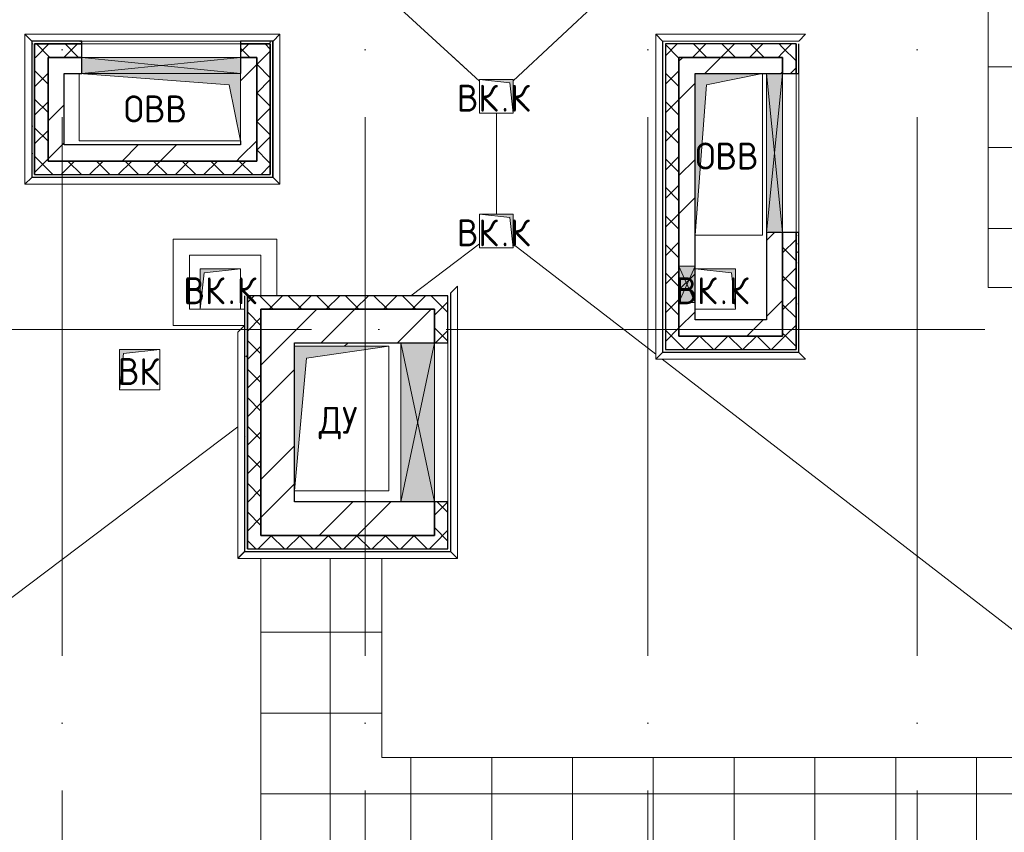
# Model space of a CAD drawing. Header units: millimetres. Extents: x -30540 to 150652, y -11730 to 123410.
# Tile 50 of 113: x 30694 to 38007, y 106515 to 112550. Entities that reach past the tile are written whole.
import ezdxf

# ---------------------------------------------------------------- set-up
doc = ezdxf.new("R2010")
doc.units = ezdxf.units.MM
doc.linetypes.add('ADSK_Линия сетки', pattern=[5000, 4000, -500, 0, -500])
for name, color, linetype, lineweight in [('A-____-NOTE-TEXT', 7, 'Continuous', 18), ('A-GENM-____-OTLN', 7, 'Continuous', 18), ('A-GLAZ-____-MCUT', 7, 'Continuous', 9), ('A-GLAZ-____-OTLN', 7, 'Continuous', 18), ('A-ROOF-____-OTLN', 7, 'Continuous', 18), ('A-ROOF-____-PATT', 7, 'Continuous', 18), ('A-WALL-____-MCUT', 7, 'Continuous', 40), ('A-WALL-____-OTLN', 7, 'Continuous', 18), ('A-WALL-____-PATT', 7, 'Continuous', 40), ('I-WALL-____-MCUT', 7, 'Continuous', 40), ('I-WALL-____-OTLN', 7, 'Continuous', 18), ('M-EQPM-____-OTLN', 7, 'Continuous', 18), ('S-GRID-____-OTLN', 7, 'Continuous', 9)]:
    doc.layers.add(name, color=color, linetype=linetype, lineweight=lineweight)
doc.styles.add('GOST Common', font='GOST_Common.ttf', dxfattribs={"height": 200})
pattern_1 = [(45, (0, 0), (-424.264, 424.264), []), (45, (0, 282.8), (-424.264, 424.264), [])]
pattern_2 = [(45, (0, 0), (-106.06602, 106.06602), []), (135, (0, 0), (-106.06602, -106.06602), [])]
pattern_3 = [(0, (0, 0), (0, 600), []), (90, (0, 0), (-600, 4e-14), [])]
pattern_4 = [(0, (0, 0), (406.4, 101.6), [6.706, -298.094, 6.706, -298.094, -1625.6]), (0, (0, 0), (406.4, 101.6), [-609.6, 6.706, -602.894, 6.706, -298.094, -711.2]), (0, (0, 0), (406.4, 101.6), [-1524, 6.706, -196.494, 6.706, -501.294]), (120, (152.4, 50.8), (-291.18818, 301.15272), [6.706, -298.094, 6.706, -298.094, -1625.6]), (120, (152.4, 50.8), (-291.18818, 301.15272), [-609.6, 6.706, -602.894, 6.706, -298.094, -711.2]), (120, (152.4, 50.8), (-291.18818, 301.15272), [-1524, 6.706, -196.494, 6.706, -501.294]), (240, (203.2, 254), (-115.21182, -402.75272), [6.706, -298.094, 6.706, -298.094, -1625.6]), (240, (203.2, 254), (-115.21182, -402.75272), [-609.6, 6.706, -602.894, 6.706, -298.094, -711.2]), (240, (203.2, 254), (-115.21182, -402.75272), [-1524, 6.706, -196.494, 6.706, -501.294])]

# ---------------------------------------------------------------- blocks, each defined once
blk = doc.blocks.new('АР_Канал вертикальный прямоугольный - ВК_К-7281442-Кровля ЭЛ')
at = {"layer": 'M-EQPM-____-OTLN', "lineweight": 13, "true_color": 0xe2e2e2}
blk.add_hatch(color=254, dxfattribs=at).paths.add_polyline_path([(-150, -150), (-120, 120), (150, 150), (-150, 150), (-150, -45)])
at = {"layer": 'M-EQPM-____-OTLN', "color": 253, "lineweight": 13, "true_color": 0xaaaaaa}
for p, q in [((150, 150), (-150, 150)), ((-150, 150), (-150, -150)), ((150, 150), (-150, 150)), ((-150, 150), (-150, -150)), ((-150, -150), (-150, 150)), ((-150, 150), (150, 150)), ((-120, 120), (150, 150)), ((-120, 120), (150, 150)), ((150, -150), (150, 150)), ((150, 150), (150, -150)), ((-150, -150), (-120, 120)), ((-150, -150), (-120, 120)), ((-150, -150), (150, -150)), ((150, -150), (-150, -150))]:
    blk.add_line(p, q, dxfattribs=at)
blk = doc.blocks.new('АР_Канал вертикальный прямоугольный - ВК_К-6794334-Кровля ЭЛ')
at = {"layer": 'M-EQPM-____-OTLN', "lineweight": 13, "true_color": 0xe2e2e2}
blk.add_hatch(color=254, dxfattribs=at).paths.add_polyline_path([(-150, 150), (-150, -150), (150, -150), (-120, -120), (-138.3, 45)])
at = {"layer": 'M-EQPM-____-OTLN', "color": 253, "lineweight": 13, "true_color": 0xaaaaaa}
for p, q in [((-150, 150), (-120, -120)), ((-150, 150), (-120, -120)), ((-150, -150), (-150, 150)), ((-150, 150), (150, 150)), ((-150, -150), (-150, 150)), ((150, 150), (-150, 150)), ((-150, 150), (-150, -150)), ((-120, -120), (150, -150)), ((-120, -120), (150, -150)), ((150, -150), (-150, -150)), ((150, -150), (-150, -150)), ((-150, -150), (150, -150))]:
    blk.add_line(p, q, dxfattribs=at)
blk = doc.blocks.new('АР_Канал вертикальный прямоугольный - ДУ-7585337-Кровля ЭЛ')
at = {"layer": 'M-EQPM-____-OTLN', "lineweight": 13, "true_color": 0xe2e2e2}
blk.add_hatch(color=254, dxfattribs=at).paths.add_polyline_path([(-350, -537.5), (-261.25, 448.75), (350, 537.5), (-350, 537.5), (-350, -528.16)])
at = {"layer": 'M-EQPM-____-OTLN', "color": 253, "lineweight": 13, "true_color": 0xaaaaaa}
for p, q in [((350, 537.5), (-350, 537.5)), ((350, 537.5), (-350, 537.5)), ((-350, 537.5), (350, 537.5)), ((-261.25, 448.75), (350, 537.5)), ((-261.25, 448.75), (350, 537.5)), ((350, -537.5), (350, 537.5)), ((350, 537.5), (350, -537.5)), ((-350, -537.5), (-261.25, 448.75)), ((-350, -537.5), (-261.25, 448.75)), ((-350, -537.5), (350, -537.5)), ((350, -537.5), (-350, -537.5))]:
    blk.add_line(p, q, dxfattribs=at)
blk = doc.blocks.new('АР_Канал вертикальный прямоугольный - ВК-V38-Кровля ЭЛ')
at = {"layer": 'M-EQPM-____-OTLN', "lineweight": 13, "true_color": 0xe2e2e2}
blk.add_hatch(color=254, dxfattribs=at).paths.add_polyline_path([(-150, -150), (-120, 120), (150, 150), (-150, 150)])
at = {"layer": 'M-EQPM-____-OTLN', "color": 253, "lineweight": 13, "true_color": 0xaaaaaa}
for p, q in [((150, 150), (-150, 150)), ((-150, 150), (-150, -150)), ((150, 150), (-150, 150)), ((-150, 150), (-150, -150)), ((-150, -150), (-150, 150)), ((-150, 150), (150, 150)), ((-120, 120), (150, 150)), ((-120, 120), (150, 150)), ((150, -150), (150, 150)), ((150, 150), (150, -150)), ((-150, -150), (-120, 120)), ((-150, -150), (-120, 120)), ((-150, -150), (150, -150)), ((150, -150), (-150, -150))]:
    blk.add_line(p, q, dxfattribs=at)
blk = doc.blocks.new('АР_Канал вертикальный прямоугольный - ОВВ-6793573-Кровля ЭЛ')
at = {"layer": 'M-EQPM-____-OTLN', "lineweight": 13, "true_color": 0xe2e2e2}
blk.add_hatch(color=254, dxfattribs=at).paths.add_polyline_path([(-250, -600), (-165, 515), (250, 600), (-250, 600)])
at = {"layer": 'M-EQPM-____-OTLN', "color": 253, "lineweight": 13, "true_color": 0xaaaaaa}
for p, q in [((-165, 515), (250, 600)), ((-165, 515), (250, 600)), ((250, -600), (250, 600)), ((250, 600), (250, -600)), ((-250, -600), (-165, 515)), ((-250, -600), (-165, 515)), ((-250, -600), (250, -600)), ((250, -600), (-250, -600))]:
    blk.add_line(p, q, dxfattribs=at)
blk = doc.blocks.new('АР_Канал вертикальный прямоугольный - ОВВ-7491645-Кровля ЭЛ')
at = {"layer": 'M-EQPM-____-OTLN', "lineweight": 13, "true_color": 0xe2e2e2}
blk.add_hatch(color=254, dxfattribs=at).paths.add_polyline_path([(-600, 250), (-600, -250), (580, -248.5), (-515, -165)])
at = {"layer": 'M-EQPM-____-OTLN', "color": 253, "lineweight": 13, "true_color": 0xaaaaaa}
for p, q in [((-600, 250), (-515, -165)), ((-600, 250), (-515, -165)), ((-600, -250), (-600, 250)), ((600, 250), (-600, 250)), ((-600, 250), (-600, -250)), ((600, -250), (600, 250)), ((-515, -165), (600, -250)), ((-515, -165), (600, -250)), ((580, -250), (-600, -250)), ((-600, -250), (580, -250)), ((600, -250), (580, -250)), ((580, -250), (600, -250))]:
    blk.add_line(p, q, dxfattribs=at)
blk = doc.blocks.new('АР_Отверстие прямоугольное - ОВВ-7627813-Кровля ЭЛ')
at = {"layer": 'A-GLAZ-____-OTLN', "lineweight": 13, "true_color": 0xf0f0f0}
blk.add_hatch(color=7, dxfattribs=at).paths.add_polyline_path([(-465, -125), (715, -125), (715, 125), (-465, 125)])
at = {"layer": 'A-GLAZ-____-MCUT', "color": 253, "lineweight": 15, "true_color": 0xaaaaaa}
for p, q in [((-465, 125), (-465, -125)), ((715, 125), (715, -125))]:
    blk.add_line(p, q, dxfattribs=at)
at = {"layer": 'A-GLAZ-____-OTLN', "color": 253, "lineweight": 5, "true_color": 0xaaaaaa}
for p, q in [((715, 125), (-465, -125)), ((-465, 125), (715, -125))]:
    blk.add_line(p, q, dxfattribs=at)
at = {"layer": 'A-GLAZ-____-OTLN', "color": 253, "lineweight": 13, "true_color": 0xaaaaaa}
for p, q in [((715, 125), (-465, 125)), ((-465, 125), (-465, -125)), ((715, -125), (715, 125)), ((-465, -125), (715, -125))]:
    blk.add_line(p, q, dxfattribs=at)
blk = doc.blocks.new('АР_Отверстие прямоугольное - ОВВ-7127062-Кровля ЭЛ')
at = {"layer": 'A-GLAZ-____-OTLN', "lineweight": 13, "true_color": 0xf0f0f0}
blk.add_hatch(color=7, dxfattribs=at).paths.add_polyline_path([(715, 60), (-465, 60), (-465, -60), (715, -60)])
at = {"layer": 'A-GLAZ-____-MCUT', "color": 253, "lineweight": 15, "true_color": 0xaaaaaa}
for p, q in [((-465, 60), (-465, -60)), ((715, 60), (715, -60))]:
    blk.add_line(p, q, dxfattribs=at)
at = {"layer": 'A-GLAZ-____-OTLN', "color": 253, "lineweight": 5, "true_color": 0xaaaaaa}
for p, q in [((715, 60), (-465, -60)), ((-465, 60), (715, -60))]:
    blk.add_line(p, q, dxfattribs=at)
at = {"layer": 'A-GLAZ-____-OTLN', "color": 253, "lineweight": 13, "true_color": 0xaaaaaa}
for p, q in [((715, 60), (-465, 60)), ((-465, 60), (-465, -60)), ((715, -60), (715, 60)), ((-465, -60), (715, -60))]:
    blk.add_line(p, q, dxfattribs=at)
blk = doc.blocks.new('АР_Отверстие прямоугольное - ОВВ-7683655-Кровля ЭЛ')
at = {"layer": 'A-GLAZ-____-OTLN', "lineweight": 13, "true_color": 0xf0f0f0}
blk.add_hatch(color=7, dxfattribs=at).paths.add_polyline_path([(260, 60), (-10, 60), (-10, -60), (260, -60)])
at = {"layer": 'A-GLAZ-____-MCUT', "color": 253, "lineweight": 15, "true_color": 0xaaaaaa}
for p, q in [((-10, 60), (-10, -60)), ((260, 60), (260, -60))]:
    blk.add_line(p, q, dxfattribs=at)
at = {"layer": 'A-GLAZ-____-OTLN', "color": 253, "lineweight": 5, "true_color": 0xaaaaaa}
for p, q in [((260, 60), (-10, -60)), ((-10, 60), (260, -60))]:
    blk.add_line(p, q, dxfattribs=at)
at = {"layer": 'A-GLAZ-____-OTLN', "color": 253, "lineweight": 13, "true_color": 0xaaaaaa}
for p, q in [((260, 60), (-10, 60)), ((-10, 60), (-10, -60)), ((260, -60), (260, 60)), ((-10, -60), (260, -60))]:
    blk.add_line(p, q, dxfattribs=at)
blk = doc.blocks.new('АР_Канал вертикальный прямоугольный - ВК_К-7276277-Кровля ЭЛ')
at = {"layer": 'M-EQPM-____-OTLN', "lineweight": 13, "true_color": 0xe2e2e2}
blk.add_hatch(color=254, dxfattribs=at).paths.add_polyline_path([(-125, 125), (-125, -125), (125, -125), (-100, -100)])
at = {"layer": 'M-EQPM-____-OTLN', "color": 253, "lineweight": 13, "true_color": 0xaaaaaa}
for p, q in [((-125, 125), (-100, -100)), ((-125, 125), (-100, -100)), ((-125, -125), (-125, 125)), ((-125, 125), (125, 125)), ((-125, -125), (-125, 125)), ((125, 125), (-125, 125)), ((-125, 125), (-125, -125)), ((125, 125), (125, -125)), ((125, -125), (125, 125)), ((125, -125), (-125, -125)), ((125, -125), (-125, -125)), ((-125, -125), (125, -125)), ((-100, -100), (125, -125)), ((-100, -100), (125, -125))]:
    blk.add_line(p, q, dxfattribs=at)
blk = doc.blocks.new('_GM_Dt-St-D_Фартук гнутый из оцинкованной стали_Пристенный_Тип 1__c-верхняя кромка с отгибом_ - ФС-1_3_50х70У100-1_5_t__RAL7016-V39-Кровля ЭЛ')
at = {"layer": 'A-GENM-____-OTLN', "color": 253, "lineweight": 13, "true_color": 0xaaaaaa}
for p, q in [((0, 50), (1113, 50)), ((50, 0), (0, 50)), ((50, 0), (1063, 0)), ((50, 0), (50, -1.5)), ((1113, 50), (1063, 0)), ((1063, -1.5), (1063, 0)), ((50, -1.5), (1063, -1.5))]:
    blk.add_line(p, q, dxfattribs=at)
blk = doc.blocks.new('_GM_Dt-St-D_Фартук гнутый из оцинкованной стали_Пристенный_Тип 1__c-верхняя кромка с отгибом_ - ФС-1_3_50х70У100-1_5_t__RAL7016-7323478-Кровля ЭЛ')
at = {"layer": 'A-GENM-____-OTLN', "color": 253, "lineweight": 13, "true_color": 0xaaaaaa}
for p, q in [((50, 1.5), (50, 0)), ((2363, 1.5), (50, 1.5)), ((2363, 0), (50, 0)), ((2363, 0), (2363, 1.5)), ((2363, 0), (2413, -50)), ((0, -50), (50, 0)), ((2413, -50), (0, -50))]:
    blk.add_line(p, q, dxfattribs=at)
blk = doc.blocks.new('_GM_Dt-St-D_Фартук гнутый из оцинкованной стали_Пристенный_Тип 1__c-верхняя кромка с отгибом_ - ФС-1_3_50х70У100-1_5_t__RAL7016-V40-Кровля ЭЛ')
at = {"layer": 'A-GENM-____-OTLN', "color": 253, "lineweight": 13, "true_color": 0xaaaaaa}
for p, q in [((0, -50), (50, 0)), ((50, 1.5), (50, 0)), ((1041.5, 1.5), (50, 1.5)), ((1063, 0), (50, 0)), ((1063, 0), (1063, 1.5)), ((1063, 0), (1113, -50)), ((1113, -50), (0, -50))]:
    blk.add_line(p, q, dxfattribs=at)
blk = doc.blocks.new('_GM_Dt-St-D_Фартук гнутый из оцинкованной стали_Пристенный_Тип 1__c-верхняя кромка с отгибом_ - ФС-1_3_50х70У100-1_5_t__RAL7016-7323585-Кровля ЭЛ')
at = {"layer": 'A-GENM-____-OTLN', "color": 253, "lineweight": 13, "true_color": 0xaaaaaa}
for p, q in [((0, 50), (1893, 50)), ((50, 0), (0, 50)), ((50, 0), (1843, 0)), ((50, 0), (50, -1.5)), ((1893, 50), (1843, 0)), ((1843, -1.5), (1843, 0))]:
    blk.add_line(p, q, dxfattribs=at)
blk = doc.blocks.new('_GM_Dt-St-D_Фартук гнутый из оцинкованной стали_Пристенный_Тип 1__c-верхняя кромка с отгибом_ - ФС-1_3_50х70У100-1_5_t__RAL7016-V41-Кровля ЭЛ')
at = {"layer": 'A-GENM-____-OTLN', "color": 253, "lineweight": 13, "true_color": 0xaaaaaa}
for p, q in [((0, 50), (1113, 50)), ((50, 0), (0, 50)), ((50, 0), (1063, 0)), ((50, 0), (50, -1.5)), ((1113, 50), (1063, 0)), ((1063, -1.5), (1063, 0))]:
    blk.add_line(p, q, dxfattribs=at)
blk = doc.blocks.new('_GM_Dt-St-D_Фартук гнутый из оцинкованной стали_Пристенный_Тип 1__c-верхняя кромка с отгибом_ - ФС-1_3_50х70У100-1_5_t__RAL7016-7323379-Кровля ЭЛ')
at = {"layer": 'A-GENM-____-OTLN', "color": 253, "lineweight": 13, "true_color": 0xaaaaaa}
for p, q in [((0, -50), (50, 0)), ((50, 1.5), (50, 0)), ((1063, 0), (50, 0)), ((1063, 0), (1063, 1.5)), ((1063, 0), (1113, -50)), ((1113, -50), (0, -50))]:
    blk.add_line(p, q, dxfattribs=at)
blk = doc.blocks.new('_GM_Dt-St-D_Фартук гнутый из оцинкованной стали_Пристенный_Тип 1__c-верхняя кромка с отгибом_ - ФС-1_3_50х70У100-1_5_t__RAL7016-7323674-Кровля ЭЛ')
at = {"layer": 'A-GENM-____-OTLN', "color": 253, "lineweight": 13, "true_color": 0xaaaaaa}
for p, q in [((50, 1.5), (50, 0)), ((1843, 0), (50, 0)), ((1821.5, 1.5), (71.5, 1.5)), ((1843, 0), (1843, 1.5)), ((1843, 0), (1893, -50)), ((0, -50), (50, 0)), ((1893, -50), (0, -50))]:
    blk.add_line(p, q, dxfattribs=at)
blk = doc.blocks.new('_GM_Dt-St-D_Фартук гнутый из оцинкованной стали_Пристенный_Тип 1__c-верхняя кромка с отгибом_ - ФС-1_3_50х70У100-1_5_t__RAL7016-7366884-Кровля ЭЛ')
at = {"layer": 'A-GENM-____-OTLN', "color": 253, "lineweight": 13, "true_color": 0xaaaaaa}
for p, q in [((0, 50), (2023, 50)), ((50, 0), (0, 50)), ((50, 0), (1973, 0)), ((50, 0), (50, -1.5)), ((2023, 50), (1973, 0)), ((1973, -1.5), (1973, 0)), ((50, -1.5), (1973, -1.5))]:
    blk.add_line(p, q, dxfattribs=at)
blk = doc.blocks.new('_GM_Dt-St-D_Фартук гнутый из оцинкованной стали_Пристенный_Тип 1__c-верхняя кромка с отгибом_ - ФС-1_3_50х70У100-1_5_t__RAL7016-7324706-Кровля ЭЛ')
at = {"layer": 'A-GENM-____-OTLN', "color": 253, "lineweight": 13, "true_color": 0xaaaaaa}
for p, q in [((50, 1.5), (50, 0)), ((1583, 0), (50, 0)), ((1583, 1.5), (71.5, 1.5)), ((1583, 0), (1583, 1.5)), ((1583, 0), (1633, -50)), ((0, -50), (50, 0)), ((1633, -50), (0, -50))]:
    blk.add_line(p, q, dxfattribs=at)
blk = doc.blocks.new('_GM_Dt-St-D_Фартук гнутый из оцинкованной стали_Пристенный_Тип 1__c-верхняя кромка с отгибом_ - ФС-1_3_50х70У100-1_5_t__RAL7016-7325765-Кровля ЭЛ')
at = {"layer": 'A-GENM-____-OTLN', "color": 253, "lineweight": 13, "true_color": 0xaaaaaa}
for p, q in [((0, 1.5), (0, 0)), ((1680, 0), (0, 0)), ((50, -50), (0, 0)), ((1680, 0), (1680, 1.5)), ((1680, 0), (1730, -50)), ((1730, -50), (50, -50))]:
    blk.add_line(p, q, dxfattribs=at)
blk = doc.blocks.new('Наметкина 10_РД_АР_К2_отсоединено_rvt-1-Кровля ЭЛ')
at = {"layer": 'A-ROOF-____-PATT', "lineweight": 5, "true_color": 0xaaaaaa}
h = blk.add_hatch(dxfattribs=at)
h.set_pattern_fill('FP_14', color=253, style=0, pattern_type=2)
h.set_pattern_definition(pattern_3)
h.paths.add_polyline_path([(29812.6, 92100), (29925.3, 92100), (29925.3, 93100), (26535.3, 93100), (26535.3, 99675), (26980.3, 99675), (26980.3, 101675), (30180.1, 101675), (30180.1, 107575), (26810.3, 107575), (26810.3, 114050), (31655.1, 114050), (31655.1, 117172.6), (37886.9, 117172.6), (37886.9, 110560), (41665.3, 110560), (41665.3, 103575), (39665.3, 103575), (39665.3, 97675), (40565.3, 97675), (40565.3, 102675), (42565.3, 102675), (42565.3, 111460), (38786.9, 111460), (38786.9, 118072.6), (30655.1, 118072.6), (30655.1, 114950), (24935.3, 114950), (24935.3, 101675), (25635.3, 101675), (25635.3, 92100), (27053.8, 92100), (27053.8, 92441.5), (27836.8, 92441.5), (27836.8, 92100), (27866.8, 92100)])
h.paths.add_polyline_path([(27765.3, 92100), (27785.3, 92100), (27785.3, 92370), (27765.3, 92370)])
h = blk.add_hatch(dxfattribs=at)
h.set_pattern_fill('FP_14', color=253, style=0, pattern_type=2)
h.set_pattern_definition(pattern_3)
h.paths.add_polyline_path([(37065.3, 98020), (37065.3, 98071.5), (37915.3, 98071.5), (37915.3, 101775), (34785.3, 101775), (34785.3, 106175), (41665.3, 106175), (41665.3, 107070), (33385.3, 107070), (33385.3, 108548.5), (32485.3, 108548.5), (32485.3, 106170), (33885.3, 106168.1), (33885.3, 101775), (33626.8, 101775), (33626.8, 101758.5), (32513.8, 101758.5), (32513.8, 101775), (30180.1, 101775), (30180.1, 101675), (28980.3, 101675), (28980.3, 99775), (30180.1, 99775), (30180.1, 100589.9), (29696.9, 100589.9), (29696.9, 100689.9), (30180.1, 100689.9), (30180.1, 100775), (35655.3, 100775), (35655.3, 98020), (35943.3, 98020)])
at = {"layer": 'A-WALL-____-PATT', "lineweight": 5, "true_color": 0xaaaaaa}
h = blk.add_hatch(dxfattribs=at)
h.set_pattern_fill('FP_16', color=253, style=0, pattern_type=2)
h.set_pattern_definition(pattern_4)
h.paths.add_polyline_path([(30785.3, 111380), (30805.3, 111380), (30805.3, 112390), (30785.3, 112390)])
h = blk.add_hatch(dxfattribs=at)
h.set_pattern_fill('FP_16', color=253, style=0, pattern_type=2)
h.set_pattern_definition(pattern_4)
h.paths.add_polyline_path([(32555.3, 112370), (32575.3, 112370), (32575.3, 112390), (32335.3, 112390), (32335.3, 112370)])
h.paths.add_polyline_path([(31155.3, 112370), (31155.3, 112390), (30805.3, 112390), (30805.3, 112370)])
h = blk.add_hatch(dxfattribs=at)
h.set_pattern_fill('FP_13', color=253, style=0, pattern_type=2)
h.set_pattern_definition(pattern_2)
h.paths.add_polyline_path([(32455.3, 112270), (32455.3, 112370), (32335.3, 112370), (32335.3, 112270)])
h.paths.add_polyline_path([(31155.3, 112270), (31155.3, 112370), (30805.3, 112370), (30805.3, 112270), (30905.3, 112270)])
h = blk.add_hatch(dxfattribs=at)
h.set_pattern_fill('FP_13', color=253, style=0, pattern_type=2)
h.set_pattern_definition(pattern_2)
h.paths.add_polyline_path([(32555.3, 111500), (32555.3, 112370), (32455.3, 112370), (32455.3, 111500)])
h = blk.add_hatch(dxfattribs=at)
h.set_pattern_fill('FP_13', color=253, style=0, pattern_type=2)
h.set_pattern_definition(pattern_2)
h.paths.add_polyline_path([(36360.3, 112270), (36360.3, 112370), (35490.3, 112370), (35490.3, 112270), (35943.3, 112270)])
h = blk.add_hatch(dxfattribs=at)
h.set_pattern_fill('FP_13', color=253, style=0, pattern_type=2)
h.set_pattern_definition(pattern_2)
h.paths.add_polyline_path([(36460.3, 110200), (36460.3, 110970), (36360.3, 110970), (36360.3, 110200)])
h.paths.add_polyline_path([(36460.3, 112150), (36460.3, 112370), (36360.3, 112370), (36360.3, 112150)])
h = blk.add_hatch(dxfattribs=at)
h.set_pattern_fill('FP_16', color=253, style=0, pattern_type=2)
h.set_pattern_definition(pattern_4)
h.paths.add_polyline_path([(36460.3, 110080), (36480.3, 110080), (36480.3, 110970), (36460.3, 110970), (36460.3, 110100)])
h.paths.add_polyline_path([(36480.3, 112150), (36480.3, 112370), (36460.3, 112370), (36460.3, 112150)])
h = blk.add_hatch(dxfattribs=at)
h.set_pattern_fill('FP_13', color=253, style=0, pattern_type=2)
h.set_pattern_definition(pattern_2)
h.paths.add_polyline_path([(30905.3, 111400), (30905.3, 112270), (30805.3, 112270), (30805.3, 111400)])
h = blk.add_hatch(dxfattribs=at)
h.set_pattern_fill('FP_12', color=253, style=0, pattern_type=2)
h.set_pattern_definition(pattern_1)
h.paths.add_polyline_path([(31025.3, 111500), (31025.3, 112270), (30905.3, 112270), (30905.3, 111500)])
h = blk.add_hatch(dxfattribs=at)
h.set_pattern_fill('FP_12', color=253, style=0, pattern_type=2)
h.set_pattern_definition(pattern_1)
h.paths.add_polyline_path([(32455.3, 111500), (32455.3, 112270), (32335.3, 112270), (32335.3, 111500)])
h = blk.add_hatch(dxfattribs=at)
h.set_pattern_fill('FP_13', color=253, style=0, pattern_type=2)
h.set_pattern_definition(pattern_2)
h.paths.add_polyline_path([(35590.3, 110100), (35590.3, 112270), (35490.3, 112270), (35490.3, 110100)])
h = blk.add_hatch(dxfattribs=at)
h.set_pattern_fill('FP_12', color=253, style=0, pattern_type=2)
h.set_pattern_definition(pattern_1)
h.paths.add_polyline_path([(36360.3, 112150), (36360.3, 112270), (35590.3, 112270), (35590.3, 112150), (36240.3, 112150)])
h = blk.add_hatch(dxfattribs=at)
h.set_pattern_fill('FP_12', color=253, style=0, pattern_type=2)
h.set_pattern_definition(pattern_1)
h.paths.add_polyline_path([(35710.3, 110200), (35710.3, 112150), (35590.3, 112150), (35590.3, 110200)])
h = blk.add_hatch(dxfattribs=at)
h.set_pattern_fill('FP_12', color=253, style=0, pattern_type=2)
h.set_pattern_definition(pattern_1)
h.paths.add_polyline_path([(32335.3, 111500), (32335.3, 111620), (31025.3, 111620), (31025.3, 111500), (31856.2, 111500)])
h = blk.add_hatch(dxfattribs=at)
h.set_pattern_fill('FP_13', color=253, style=0, pattern_type=2)
h.set_pattern_definition(pattern_2)
h.paths.add_polyline_path([(32555.3, 111400), (32555.3, 111500), (30905.3, 111500), (30905.3, 111400), (31856.2, 111400)])
h = blk.add_hatch(dxfattribs=at)
h.set_pattern_fill('FP_12', color=253, style=0, pattern_type=2)
h.set_pattern_definition(pattern_1)
h.paths.add_polyline_path([(36360.3, 110320), (36360.3, 110970), (36240.3, 110970), (36240.3, 110320)])
h = blk.add_hatch(dxfattribs=at)
h.set_pattern_fill('FP_16', color=253, style=0, pattern_type=2)
h.set_pattern_definition(pattern_4)
h.paths.add_polyline_path([(32385.3, 108600), (32385.3, 110500), (32365.3, 110500), (32365.3, 108600)])
h = blk.add_hatch(dxfattribs=at)
h.set_pattern_fill('FP_13', color=253, style=0, pattern_type=2)
h.set_pattern_definition(pattern_2)
h.paths.add_polyline_path([(33775.3, 110400), (33875.3, 110400), (33875.3, 110500), (32385.3, 110500), (32385.3, 110400), (32485.3, 110400)])
h = blk.add_hatch(dxfattribs=at)
h.set_pattern_fill('FP_13', color=253, style=0, pattern_type=2)
h.set_pattern_definition(pattern_2)
h.paths.add_polyline_path([(32485.3, 108620), (32485.3, 110400), (32385.3, 110400), (32385.3, 108620)])
h = blk.add_hatch(dxfattribs=at)
h.set_pattern_fill('FP_12', color=253, style=0, pattern_type=2)
h.set_pattern_definition(pattern_1)
h.paths.add_polyline_path([(33775.3, 110150), (33775.3, 110400), (32485.3, 110400), (32485.3, 110150), (33525.3, 110150)])
h = blk.add_hatch(dxfattribs=at)
h.set_pattern_fill('FP_13', color=253, style=0, pattern_type=2)
h.set_pattern_definition(pattern_2)
h.paths.add_polyline_path([(33875.3, 108620), (33875.3, 108970), (33775.3, 108970), (33775.3, 108620)])
h.paths.add_polyline_path([(33875.3, 110150), (33875.3, 110400), (33775.3, 110400), (33775.3, 110150)])
h = blk.add_hatch(dxfattribs=at)
h.set_pattern_fill('FP_12', color=253, style=0, pattern_type=2)
h.set_pattern_definition(pattern_1)
h.paths.add_polyline_path([(36360.3, 110200), (36360.3, 110320), (35710.3, 110320), (35710.3, 110200), (35943.3, 110200)])
h = blk.add_hatch(dxfattribs=at)
h.set_pattern_fill('FP_12', color=253, style=0, pattern_type=2)
h.set_pattern_definition(pattern_1)
h.paths.add_polyline_path([(32735.3, 108720), (32735.3, 110150), (32485.3, 110150), (32485.3, 108720)])
h = blk.add_hatch(dxfattribs=at)
h.set_pattern_fill('FP_13', color=253, style=0, pattern_type=2)
h.set_pattern_definition(pattern_2)
h.paths.add_polyline_path([(36460.3, 110100), (36460.3, 110200), (35590.3, 110200), (35590.3, 110100), (35943.3, 110100)])
h = blk.add_hatch(dxfattribs=at)
h.set_pattern_fill('FP_12', color=253, style=0, pattern_type=2)
h.set_pattern_definition(pattern_1)
h.paths.add_polyline_path([(33525.3, 108720), (33525.3, 108970), (32735.3, 108970), (32735.3, 108720)])
h = blk.add_hatch(dxfattribs=at)
h.set_pattern_fill('FP_12', color=253, style=0, pattern_type=2)
h.set_pattern_definition(pattern_1)
h.paths.add_polyline_path([(33775.3, 108720), (33775.3, 108970), (33525.3, 108970), (33525.3, 108720)])
h = blk.add_hatch(dxfattribs=at)
h.set_pattern_fill('FP_13', color=253, style=0, pattern_type=2)
h.set_pattern_definition(pattern_2)
h.paths.add_polyline_path([(33775.3, 108620), (33775.3, 108720), (32485.3, 108720), (32485.3, 108620)])
at = {"layer": 'A-ROOF-____-OTLN', "color": 253, "lineweight": 13, "true_color": 0xaaaaaa}
for p, q in [((37886.9, 117172.6), (37886.9, 110560)), ((37886.9, 115393.2), (34360.3, 112096.8)), ((34110.3, 112094.3), (32072.1, 113958.5)), ((34110.3, 112094.3), (33899.7, 112286.9)), ((34235.3, 111855), (34235.3, 111105)), ((33600.3, 110500), (34110.3, 110885.5)), ((34360.3, 110883.4), (35418.8, 110065.7)), ((37886.9, 110560), (39665.3, 110560)), ((33104.2, 110125), (33137.3, 110150)), ((35467, 110028.5), (39296.6, 107070)), ((29730.8, 107575), (32313.8, 109527.5)), ((32485.3, 108548.5), (32485.3, 106170)), ((33385.3, 107070), (33385.3, 108548.5)), ((41665.3, 107070), (33385.3, 107070))]:
    blk.add_line(p, q, dxfattribs=at)
at = {"layer": 'A-WALL-____-MCUT', "color": 253, "lineweight": 30, "true_color": 0xaaaaaa}
for p, q in [((30785.3, 112390), (30785.3, 111380)), ((30805.3, 112390), (30785.3, 112390)), ((31155.3, 112390), (30805.3, 112390)), ((31155.3, 112370), (30805.3, 112370)), ((30805.3, 112370), (30805.3, 112270)), ((30805.3, 112370), (31155.3, 112370)), ((30805.3, 111400), (30805.3, 112370)), ((31155.3, 112370), (31155.3, 112390)), ((31155.3, 112270), (31155.3, 112370)), ((32575.3, 112390), (32335.3, 112390)), ((32335.3, 112390), (32335.3, 112370)), ((32455.3, 112370), (32335.3, 112370)), ((32335.3, 112370), (32335.3, 112270)), ((32335.3, 112370), (32555.3, 112370)), ((32555.3, 112370), (32455.3, 112370)), ((32555.3, 111500), (32555.3, 112370)), ((32555.3, 112370), (32555.3, 111400)), ((32575.3, 112370), (32575.3, 112390)), ((32575.3, 111380), (32575.3, 112370)), ((36360.3, 112370), (35490.3, 112370)), ((35490.3, 112370), (35490.3, 112270)), ((36460.3, 112370), (36360.3, 112370)), ((36460.3, 112150), (36460.3, 112370)), ((36460.3, 112370), (36460.3, 112150)), ((36480.3, 112150), (36480.3, 112370)), ((30805.3, 112270), (30805.3, 111400)), ((30905.3, 112270), (31155.3, 112270)), ((30905.3, 111500), (30905.3, 112270)), ((32335.3, 112270), (32455.3, 112270)), ((32455.3, 112270), (32455.3, 111500)), ((35490.3, 112270), (35490.3, 110720)), ((35590.3, 112270), (36360.3, 112270)), ((35590.3, 110720), (35590.3, 112270)), ((36360.3, 112270), (36360.3, 112150)), ((36360.3, 112150), (36460.3, 112150)), ((36460.3, 112150), (36480.3, 112150)), ((32455.3, 111500), (30905.3, 111500)), ((32555.3, 111400), (32555.3, 111500)), ((30785.3, 111380), (30805.3, 111380)), ((30805.3, 111400), (30905.3, 111400)), ((30905.3, 111400), (32555.3, 111400)), ((32555.3, 111380), (32575.3, 111380)), ((36460.3, 110970), (36360.3, 110970)), ((36360.3, 110970), (36360.3, 110200)), ((36460.3, 110200), (36460.3, 110970)), ((36480.3, 110970), (36460.3, 110970)), ((36460.3, 110970), (36460.3, 110100)), ((36480.3, 110080), (36480.3, 110970)), ((35490.3, 110720), (35490.3, 110450)), ((35590.3, 110450), (35590.3, 110720)), ((32365.3, 110500), (32365.3, 108600)), ((33875.3, 110500), (32385.3, 110500)), ((32385.3, 110500), (32385.3, 110400)), ((32385.3, 108620), (32385.3, 110500)), ((33875.3, 110400), (33875.3, 110500)), ((35490.3, 110450), (35490.3, 110100)), ((35590.3, 110200), (35590.3, 110450)), ((32385.3, 110400), (32385.3, 108620)), ((32485.3, 110400), (33775.3, 110400)), ((32485.3, 108720), (32485.3, 110400)), ((33775.3, 110400), (33775.3, 110150)), ((33875.3, 110150), (33875.3, 110400)), ((33775.3, 110150), (33875.3, 110150)), ((36360.3, 110200), (35590.3, 110200)), ((36460.3, 110100), (36460.3, 110200)), ((35490.3, 110100), (35590.3, 110100)), ((35590.3, 110100), (36460.3, 110100)), ((36460.3, 110080), (36480.3, 110080)), ((33875.3, 108970), (33775.3, 108970)), ((33775.3, 108970), (33775.3, 108720)), ((33875.3, 108620), (33875.3, 108970)), ((33775.3, 108720), (32485.3, 108720)), ((32365.3, 108600), (32385.3, 108600)), ((32385.3, 108620), (32485.3, 108620)), ((32485.3, 108620), (33775.3, 108620)), ((33775.3, 108620), (33875.3, 108620))]:
    blk.add_line(p, q, dxfattribs=at)
at = {"layer": 'A-WALL-____-OTLN', "color": 253, "lineweight": 13, "true_color": 0xaaaaaa}
for p, q in [((31155.3, 112390), (32335.3, 112390)), ((31155.3, 112370), (32335.3, 112370)), ((31155.3, 112270), (31155.3, 112370)), ((32335.3, 112370), (31155.3, 112370)), ((32335.3, 112270), (32335.3, 112370)), ((32335.3, 112270), (31155.3, 112270)), ((36360.3, 112150), (36460.3, 112150)), ((36360.3, 110970), (36360.3, 112150)), ((36460.3, 112150), (36460.3, 110970)), ((36460.3, 110970), (36460.3, 112150)), ((36480.3, 112150), (36480.3, 110970)), ((36360.3, 110970), (36460.3, 110970)), ((33775.3, 110150), (33875.3, 110150)), ((33775.3, 108970), (33775.3, 110150)), ((33875.3, 110150), (33875.3, 108970)), ((33775.3, 108970), (33875.3, 108970))]:
    blk.add_line(p, q, dxfattribs=at)
at = {"layer": 'I-WALL-____-MCUT', "color": 253, "lineweight": 30, "true_color": 0xaaaaaa}
for p, q in [((30905.3, 112270), (30905.3, 111500)), ((31025.3, 112270), (30905.3, 112270)), ((31155.3, 112270), (31025.3, 112270)), ((31155.3, 112150), (31155.3, 112270)), ((32455.3, 112270), (32335.3, 112270)), ((32335.3, 112270), (32335.3, 112150)), ((32455.3, 111500), (32455.3, 112270)), ((36360.3, 112270), (35590.3, 112270)), ((35590.3, 112270), (35590.3, 112150)), ((36360.3, 112150), (36360.3, 112270)), ((31025.3, 111620), (31025.3, 112150)), ((31025.3, 112150), (31135.3, 112150)), ((31135.3, 112150), (31155.3, 112150)), ((35590.3, 112150), (35590.3, 110720)), ((35710.3, 112150), (36240.3, 112150)), ((35710.3, 110720), (35710.3, 112150)), ((36240.3, 112150), (36360.3, 112150)), ((32335.3, 111620), (31025.3, 111620)), ((32335.3, 111650), (32335.3, 111620)), ((30905.3, 111500), (31025.3, 111500)), ((31025.3, 111500), (32335.3, 111500)), ((32335.3, 111500), (32455.3, 111500)), ((36360.3, 110970), (36240.3, 110970)), ((36240.3, 110970), (36240.3, 110320)), ((36360.3, 110320), (36360.3, 110970)), ((35590.3, 110720), (35590.3, 110450)), ((35710.3, 110450), (35710.3, 110720)), ((35590.3, 110450), (35590.3, 110200)), ((35710.3, 110320), (35710.3, 110450)), ((33775.3, 110400), (32485.3, 110400)), ((32485.3, 110400), (32485.3, 110150)), ((33775.3, 110150), (33775.3, 110400)), ((36240.3, 110320), (35710.3, 110320)), ((36360.3, 110200), (36360.3, 110320)), ((32485.3, 110150), (32485.3, 108720)), ((32735.3, 110150), (33525.3, 110150)), ((32735.3, 108970), (32735.3, 110150)), ((33525.3, 110150), (33775.3, 110150)), ((35590.3, 110200), (35710.3, 110200)), ((35710.3, 110200), (36360.3, 110200)), ((33525.3, 108970), (32735.3, 108970)), ((33775.3, 108970), (33525.3, 108970)), ((33775.3, 108720), (33775.3, 108970)), ((32485.3, 108720), (32735.3, 108720)), ((32735.3, 108720), (33525.3, 108720)), ((33525.3, 108720), (33775.3, 108720))]:
    blk.add_line(p, q, dxfattribs=at)
at = {"layer": 'I-WALL-____-OTLN', "color": 253, "lineweight": 13, "true_color": 0xaaaaaa}
for p, q in [((31155.3, 112270), (32335.3, 112270)), ((31155.3, 112270), (31155.3, 112150)), ((32335.3, 112270), (32335.3, 112150)), ((32335.3, 112150), (31155.3, 112150)), ((36240.3, 112150), (36360.3, 112150)), ((36240.3, 110970), (36240.3, 112150)), ((36360.3, 112150), (36360.3, 110970)), ((36240.3, 110970), (36360.3, 110970)), ((31835.3, 110400), (31835.3, 110920)), ((31955.3, 110920), (31835.3, 110920)), ((31955.3, 110920), (32485.3, 110920)), ((32605.3, 110920), (32485.3, 110920)), ((32605.3, 110920), (32605.3, 110500)), ((31955.3, 110800), (31955.3, 110400)), ((32485.3, 110800), (31955.3, 110800)), ((32485.3, 110500), (32485.3, 110800)), ((31835.3, 110400), (31835.3, 110280)), ((31955.3, 110400), (32035.3, 110400)), ((32335.3, 110400), (32365.3, 110400)), ((32363.8, 110280), (31835.3, 110280)), ((33525.3, 110150), (33775.3, 110150)), ((33525.3, 108970), (33525.3, 110150)), ((33775.3, 110150), (33775.3, 108970)), ((33525.3, 108970), (33775.3, 108970))]:
    blk.add_line(p, q, dxfattribs=at)
at = {"layer": 'A-GENM-____-OTLN', "color": 253, "lineweight": 13, "true_color": 0xaaaaaa}
for name, p in [('_GM_Dt-St-D_Фартук гнутый из оцинкованной стали_Пристенный_Тип 1__c-верхняя кромка с отгибом_ - ФС-1_3_50х70У100-1_5_t__RAL7016-7323585-Кровля ЭЛ', (30733.8, 112391.5)), ('_GM_Dt-St-D_Фартук гнутый из оцинкованной стали_Пристенный_Тип 1__c-верхняя кромка с отгибом_ - ФС-1_3_50х70У100-1_5_t__RAL7016-V39-Кровля ЭЛ', (35418.8, 112391.5)), ('_GM_Dt-St-D_Фартук гнутый из оцинкованной стали_Пристенный_Тип 1__c-верхняя кромка с отгибом_ - ФС-1_3_50х70У100-1_5_t__RAL7016-7323674-Кровля ЭЛ', (30733.8, 111378.5)), ('_GM_Dt-St-D_Фартук гнутый из оцинкованной стали_Пристенный_Тип 1__c-верхняя кромка с отгибом_ - ФС-1_3_50х70У100-1_5_t__RAL7016-V40-Кровля ЭЛ', (35418.8, 110078.5)), ('_GM_Dt-St-D_Фартук гнутый из оцинкованной стали_Пристенный_Тип 1__c-верхняя кромка с отгибом_ - ФС-1_3_50х70У100-1_5_t__RAL7016-7324706-Кровля ЭЛ', (32313.8, 108598.5))]:
    blk.add_blockref(name, p, dxfattribs=at)
for name, p, rotation in [('_GM_Dt-St-D_Фартук гнутый из оцинкованной стали_Пристенный_Тип 1__c-верхняя кромка с отгибом_ - ФС-1_3_50х70У100-1_5_t__RAL7016-7323379-Кровля ЭЛ', (30783.8, 112441.5), 270.0000000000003), ('_GM_Dt-St-D_Фартук гнутый из оцинкованной стали_Пристенный_Тип 1__c-верхняя кромка с отгибом_ - ФС-1_3_50х70У100-1_5_t__RAL7016-V41-Кровля ЭЛ', (32576.8, 112441.5), 269.9999999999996), ('_GM_Dt-St-D_Фартук гнутый из оцинкованной стали_Пристенный_Тип 1__c-верхняя кромка с отгибом_ - ФС-1_3_50х70У100-1_5_t__RAL7016-7323478-Кровля ЭЛ', (35468.8, 112441.5), 270.0000000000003), ('_GM_Dt-St-D_Фартук гнутый из оцинкованной стали_Пристенный_Тип 1__c-верхняя кромка с отгибом_ - ФС-1_3_50х70У100-1_5_t__RAL7016-7366884-Кровля ЭЛ', (33896.8, 110571.5), 269.9999999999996), ('_GM_Dt-St-D_Фартук гнутый из оцинкованной стали_Пристенный_Тип 1__c-верхняя кромка с отгибом_ - ФС-1_3_50х70У100-1_5_t__RAL7016-7325765-Кровля ЭЛ', (32363.8, 110280), 270.0000000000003)]:
    blk.add_blockref(name, p, dxfattribs=dict(at, rotation=rotation))
at = {"layer": 'A-GLAZ-____-OTLN', "color": 253, "lineweight": 13, "true_color": 0xaaaaaa}
blk.add_blockref('АР_Отверстие прямоугольное - ОВВ-7127062-Кровля ЭЛ', (31620.3, 112210), dxfattribs=at)
for name, p, rotation in [('АР_Отверстие прямоугольное - ОВВ-7127062-Кровля ЭЛ', (36300.3, 111685), 269.9999999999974), ('АР_Отверстие прямоугольное - ОВВ-7683655-Кровля ЭЛ', (35650.3, 110710), 269.9999999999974), ('АР_Отверстие прямоугольное - ОВВ-7627813-Кровля ЭЛ', (33650.3, 109435), 89.99999999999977)]:
    blk.add_blockref(name, p, dxfattribs=dict(at, rotation=rotation))
at = {"layer": 'M-EQPM-____-OTLN', "color": 253, "lineweight": 13, "true_color": 0xaaaaaa, "rotation": 180}
for name, p in [('АР_Канал вертикальный прямоугольный - ОВВ-7491645-Кровля ЭЛ', (31735.3, 111900)), ('АР_Канал вертикальный прямоугольный - ВК_К-7276277-Кровля ЭЛ', (34235.3, 111980)), ('АР_Канал вертикальный прямоугольный - ВК_К-7276277-Кровля ЭЛ', (34235.3, 110980)), ('АР_Канал вертикальный прямоугольный - ВК_К-6794334-Кровля ЭЛ', (35860.3, 110550))]:
    blk.add_blockref(name, p, dxfattribs=at)
at = {"layer": 'M-EQPM-____-OTLN', "color": 253, "lineweight": 13, "true_color": 0xaaaaaa}
for name, p in [('АР_Канал вертикальный прямоугольный - ОВВ-6793573-Кровля ЭЛ', (35960.3, 111550)), ('АР_Канал вертикальный прямоугольный - ВК_К-7281442-Кровля ЭЛ', (32185.3, 110550)), ('АР_Канал вертикальный прямоугольный - ВК-V38-Кровля ЭЛ', (31585.3, 109950)), ('АР_Канал вертикальный прямоугольный - ДУ-7585337-Кровля ЭЛ', (33085.3, 109587.5))]:
    blk.add_blockref(name, p, dxfattribs=at)
at = {"layer": 'A-____-NOTE-TEXT', "color": 253, "lineweight": 5, "true_color": 0xaaaaaa, "char_height": 200, "attachment_point": 1, "style": 'GOST Common'}
for s, insert, width in [('ВК', (33940.5, 112067.2), 400.844), ('\\fGOST Common|b0|i0|c204|p34|;К', (34337.4, 112067.2), 192.405), ('ОВВ', (31467.5, 111987.2), 609.282), ('\\fGOST Common|b0|i0|c204|p34|;.', (34271.2, 112067.2), 80.169), ('ОВВ', (35712.1, 111637.2), 609.282), ('ВК', (33940.5, 111067.2), 400.844), ('\\fGOST Common|b0|i0|c204|p34|;К', (34337.4, 111067.2), 192.405), ('\\fGOST Common|b0|i0|c204|p34|;.', (34271.2, 111067.2), 80.169), ('ВК', (31910.1, 110637.2), 400.844), ('\\fGOST Common|b0|i0|c204|p34|;К', (32307, 110637.2), 192.405), ('ВК', (35565.5, 110637.2), 400.844), ('\\fGOST Common|b0|i0|c204|p34|;К', (35962.4, 110637.2), 192.405), ('\\fGOST Common|b0|i0|c204|p34|;.', (32240.8, 110637.2), 80.169), ('\\fGOST Common|b0|i0|c204|p34|;.', (35896.2, 110637.2), 80.169), ('ВК', (31423.1, 110037.2), 400.844), ('ДУ', (32916.1, 109674.7), 416.877)]:
    blk.add_mtext(s, dxfattribs=dict(at, insert=insert, width=width))

msp = doc.modelspace()

# ---------------------------------------------------------------- linework, layer by layer
at = {"layer": 'S-GRID-____-OTLN', "color": 253, "linetype": 'ADSK_Линия сетки', "true_color": 0xaaaaaa}
for p, q in [((31010.3, 67824.7), (31010.3, 122287.9)), ((33260.3, 67824.7), (33260.3, 122287.9)), ((35360.3, 67824.7), (35360.3, 122287.9)), ((37360.3, 67824.7), (37360.3, 122287.9)), ((67863.4, 110250), (9800.2, 110250))]:
    msp.add_line(p, q, dxfattribs=at)

# ---------------------------------------------------------------- block references
at = {"lineweight": 5}
msp.add_blockref('Наметкина 10_РД_АР_К2_отсоединено_rvt-1-Кровля ЭЛ', (0, 0), dxfattribs=at)

doc.saveas('drawing.dxf')
